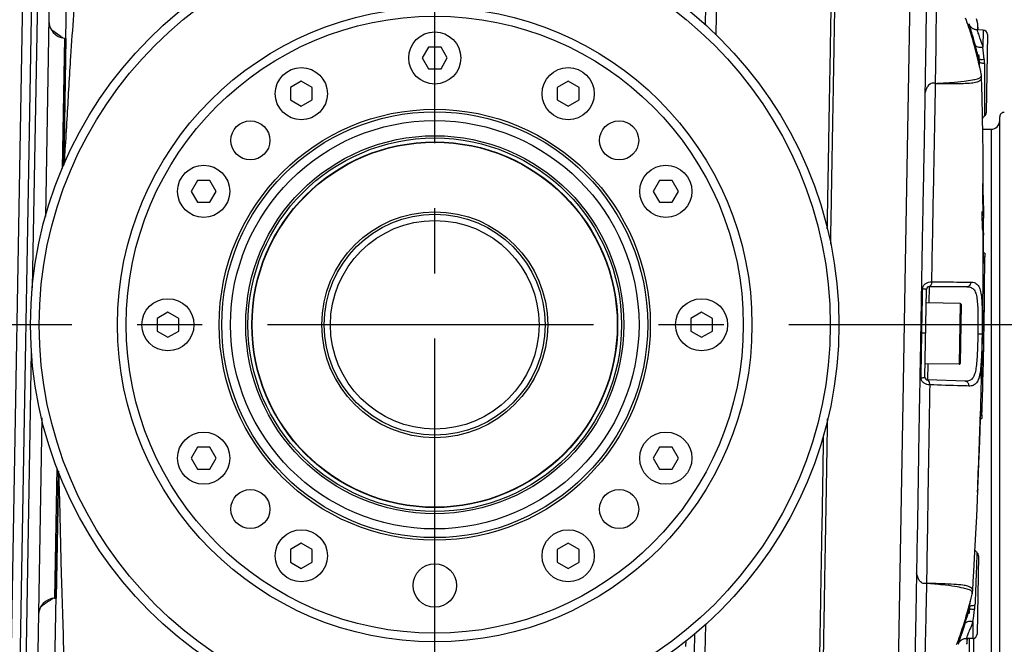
# Model space of a CAD drawing. Header units: millimetres. Extents: x 5828 to 6704, y 123 to 421.
# Tile 227 of 256: x 6449.69 to 6455.35, y 273.53 to 277.12. Entities that reach past the tile are written whole.
import ezdxf

# ---------------------------------------------------------------- set-up
doc = ezdxf.new("R2010")
doc.units = ezdxf.units.MM
doc.linetypes.add('CENTER', pattern=[0.6, 0.375, -0.075, 0.075, -0.075])
for name, color, linetype in [('中心线', 7, 'Continuous'), ('外形图', 7, 'Continuous'), ('尺寸标注', 7, 'Continuous')]:
    doc.layers.add(name, color=color, linetype=linetype)
doc.styles.add('微软雅黑', font='msyh.ttc', dxfattribs={"height": 1.5})
doc.dimstyles.new('尺寸标注_1_20比例', dxfattribs={"dimtxt": 1.5, "dimasz": 1.25, "dimexe": 0.5, "dimexo": 0.4, "dimgap": 0.5, "dimtad": 1, "dimdec": 1, "dimlfac": 20, "dimdsep": 46, "dimtxsty": '微软雅黑', "dimcen": 0.09, "dimadec": 0, "dimazin": 0, "dimtp": 0.01, "dimtm": 0.01, "dimtfac": 1, "dimtdec": 1, "dimtofl": 0, "dimtmove": 0, "dimatfit": 3, "dimfxl": 1, "dimtolj": 1, "dimarcsym": 0})

# ---------------------------------------------------------------- blocks, each defined once
blk = doc.blocks.new('*D1094')
at = {"layer": 'Defpoints', "color": 0}
for p in [(6458.0147, 282.1502), (6446.1521, 270.8153), (6458.0147, 270.6863)]:
    blk.add_point(p, dxfattribs=at)
at = {"layer": '尺寸标注', "color": 0, "lineweight": -2}
for p, q in [((6446.1521, 271.2153), (6446.1521, 282.6502)), ((6458.0147, 271.0863), (6458.0147, 282.6502)), ((6447.4021, 282.1502), (6456.7647, 282.1502))]:
    blk.add_line(p, q, dxfattribs=at)
at = {"layer": '尺寸标注', "color": 0}
for points in [[(6447.4021, 282.3585), (6447.4021, 281.9418), (6446.1521, 282.1502)], [(6456.7647, 281.9418), (6456.7647, 282.3585), (6458.0147, 282.1502)]]:
    blk.add_solid(points, dxfattribs=at)
at = {"layer": '尺寸标注', "color": 0, "insert": (6452.2031, 283.4218), "char_height": 1.5, "attachment_point": 5, "style": '微软雅黑'}
blk.add_mtext('\\A1;{\\fAlibaba PuHuiTi 3.0 55 Regular|b0|i0|c134|p18;237.4}', dxfattribs=at)
blk = doc.blocks.new('*D1095')
at = {"layer": 'Defpoints', "color": 0}
for p in [(6458.6099, 287.4405), (6445.5413, 244.9578), (6458.6099, 244.9009)]:
    blk.add_point(p, dxfattribs=at)
at = {"layer": '尺寸标注', "color": 0, "lineweight": -2}
for p, q in [((6445.5413, 245.3578), (6445.5413, 287.9405)), ((6458.6099, 245.3009), (6458.6099, 287.9405)), ((6446.7913, 287.4405), (6457.3599, 287.4405))]:
    blk.add_line(p, q, dxfattribs=at)
at = {"layer": '尺寸标注', "color": 0}
for points in [[(6446.7913, 287.6488), (6446.7913, 287.2322), (6445.5413, 287.4405)], [(6457.3599, 287.2322), (6457.3599, 287.6488), (6458.6099, 287.4405)]]:
    blk.add_solid(points, dxfattribs=at)
at = {"layer": '尺寸标注', "color": 0, "insert": (6451.8537, 288.7121), "char_height": 1.5, "attachment_point": 5, "style": '微软雅黑'}
blk.add_mtext('\\A1;{\\fAlibaba PuHuiTi 3.0 55 Regular|b0|i0|c134|p18;260}', dxfattribs=at)

msp = doc.modelspace()

# ---------------------------------------------------------------- linework, layer by layer
at = {"layer": '中心线', "linetype": 'CENTER', "ltscale": 5}
for p, q in [((6452.0766, 222.4149), (6452.0766, 279.3693)), ((6458.9889, 275.3693), (6445.0104, 275.3693))]:
    msp.add_line(p, q, dxfattribs=at)
at = {"layer": '外形图', "linetype": 'ByBlock'}
for p, q in [((6454.8211, 277.8902), (6454.7832, 275.7222)), ((6449.6861, 273.0637), (6449.768, 277.757)), ((6449.6353, 273.1476), (6449.7144, 277.6749)), ((6449.9424, 276.29), (6449.9636, 277.5065)), ((6449.7633, 275.5815), (6449.7965, 277.4818)), ((6449.8606, 277.3316), (6449.8372, 275.9918)), ((6453.6972, 277.2906), (6453.6928, 277.0403)), ((6453.6339, 277.2012), (6453.632, 277.0974)), ((6455.2004, 277.0879), (6455.1999, 277.1)), ((6455.2004, 277.0876), (6455.2004, 277.0879)), ((6455.2011, 277.0702), (6455.2004, 277.0876)), ((6455.2015, 277.0878), (6455.2015, 277.0883)), ((6455.2015, 277.0876), (6455.2015, 277.0878)), ((6455.2023, 277.066), (6455.2015, 277.0876)), ((6455.2016, 277.083), (6455.2015, 277.0876)), ((6455.2322, 277.0649), (6455.196, 277.0662)), ((6455.2011, 277.0701), (6455.2011, 277.0702)), ((6455.2013, 277.0661), (6455.2011, 277.0701)), ((6455.2022, 277.0701), (6455.2017, 277.0806)), ((6455.2022, 277.0701), (6455.202, 277.0744)), ((6455.2024, 277.066), (6455.2022, 277.0701)), ((6455.2322, 277.0649), (6455.2304, 276.9669)), ((6455.2563, 277.0395), (6455.2484, 276.5887)), ((6449.9464, 277.0176), (6449.9333, 276.2679)), ((6449.9551, 277.0167), (6449.9423, 276.2871)), ((6449.9464, 277.0176), (6449.9551, 277.0167)), ((6452.0406, 276.9668), (6452.0045, 276.9043)), ((6452.1127, 276.9668), (6452.0406, 276.9668)), ((6452.1488, 276.9043), (6452.1127, 276.9668)), ((6455.197, 276.9131), (6455.1916, 276.935)), ((6452.0045, 276.9043), (6452.0406, 276.8418)), ((6452.1127, 276.8418), (6452.1488, 276.9043)), ((6455.2022, 276.8918), (6455.197, 276.9131)), ((6455.207, 276.8712), (6455.2022, 276.8918)), ((6455.2113, 276.8519), (6455.207, 276.8712)), ((6455.2086, 276.8642), (6455.2074, 276.8997)), ((6455.2095, 276.8825), (6455.2085, 276.9075)), ((6455.21, 276.8825), (6455.21, 276.8823)), ((6455.2111, 276.853), (6455.21, 276.8823)), ((6452.0406, 276.8418), (6452.1127, 276.8418)), ((6455.2171, 276.8261), (6455.2113, 276.8519)), ((6455.2203, 276.8111), (6455.2171, 276.8261)), ((6451.3091, 276.7708), (6451.2466, 276.7348)), ((6451.3716, 276.7348), (6451.3091, 276.7708)), ((6452.8441, 276.7708), (6452.7816, 276.7348)), ((6452.9066, 276.7348), (6452.8441, 276.7708)), ((6451.2466, 276.7348), (6451.2466, 276.6626)), ((6451.3716, 276.6626), (6451.3716, 276.7348)), ((6452.7816, 276.7348), (6452.7816, 276.6626)), ((6452.9066, 276.6626), (6452.9066, 276.7348)), ((6451.2466, 276.6626), (6451.3091, 276.6265)), ((6451.3091, 276.6265), (6451.3716, 276.6626)), ((6452.7816, 276.6626), (6452.8441, 276.6265)), ((6452.8441, 276.6265), (6452.9066, 276.6626)), ((6455.2276, 276.5671), (6455.2253, 276.6793)), ((6455.2293, 276.4617), (6455.2276, 276.5671)), ((6455.3266, 269.7193), (6455.3266, 276.5663)), ((6455.2288, 276.4943), (6455.2766, 276.4943)), ((6455.2766, 276.4943), (6455.2766, 270.2443)), ((6455.2306, 276.3623), (6455.2293, 276.4617)), ((6455.2316, 276.268), (6455.2306, 276.3623)), ((6455.2322, 276.1786), (6455.2316, 276.268)), ((6450.7112, 276.1993), (6450.6751, 276.1368)), ((6450.7834, 276.1993), (6450.7112, 276.1993)), ((6450.8195, 276.1368), (6450.7834, 276.1993)), ((6453.3699, 276.1993), (6453.3338, 276.1368)), ((6453.4421, 276.1993), (6453.3699, 276.1993)), ((6453.4782, 276.1368), (6453.4421, 276.1993)), ((6450.6751, 276.1368), (6450.7112, 276.0743)), ((6450.7834, 276.0743), (6450.8195, 276.1368)), ((6453.3338, 276.1368), (6453.3699, 276.0743)), ((6453.4421, 276.0743), (6453.4782, 276.1368)), ((6455.2312, 276.1723), (6455.2293, 276.1722)), ((6455.2327, 276.0538), (6455.2322, 276.1786)), ((6450.7112, 276.0743), (6450.7834, 276.0743)), ((6453.3699, 276.0743), (6453.4421, 276.0743)), ((6455.2327, 276.0538), (6455.2328, 275.982)), ((6455.2309, 276.006), (6455.2258, 276.0056)), ((6455.2322, 275.9973), (6455.226, 275.9969)), ((6455.2328, 275.982), (6455.2263, 275.9816)), ((6455.2323, 275.8973), (6455.2314, 275.8974)), ((6455.2327, 275.8973), (6455.2327, 275.8849)), ((6455.2307, 275.5705), (6455.2327, 275.8839)), ((6455.2327, 275.8839), (6455.2327, 275.8849)), ((6455.2318, 275.731), (6455.2318, 275.7223)), ((6455.2322, 275.7599), (6455.2404, 275.7597)), ((6455.2405, 275.7802), (6455.2323, 275.7803)), ((6455.2405, 275.7802), (6455.2404, 275.7599)), ((6454.7832, 275.7222), (6454.7692, 274.9222)), ((6454.8968, 275.067), (6454.9056, 275.573)), ((6454.9206, 275.5877), (6454.919, 275.4947)), ((6455.1374, 275.5877), (6454.9206, 275.5877)), ((6455.2301, 275.5223), (6455.2307, 275.5705)), ((6455.2294, 275.5223), (6455.2298, 275.5223)), ((6455.0992, 275.4916), (6454.9043, 275.495)), ((6455.0992, 275.4916), (6455.0931, 275.1416)), ((6455.1042, 275.4865), (6455.0982, 275.1466)), ((6455.2292, 275.4527), (6455.2287, 275.4144)), ((6450.5416, 275.4415), (6450.4791, 275.4054)), ((6450.4791, 275.4054), (6450.4791, 275.3332)), ((6450.6041, 275.4054), (6450.5416, 275.4415)), ((6450.6041, 275.3332), (6450.6041, 275.4054)), ((6453.6116, 275.4415), (6453.5491, 275.4054)), ((6453.5491, 275.4054), (6453.5491, 275.3332)), ((6453.6741, 275.4054), (6453.6116, 275.4415)), ((6453.6741, 275.3332), (6453.6741, 275.4054)), ((6455.2286, 275.411), (6455.228, 275.3725)), ((6455.2287, 275.4144), (6455.2286, 275.411)), ((6450.4791, 275.3332), (6450.5416, 275.2972)), ((6450.5416, 275.2972), (6450.6041, 275.3332)), ((6453.5491, 275.3332), (6453.6116, 275.2972)), ((6453.6116, 275.2972), (6453.6741, 275.3332)), ((6455.2274, 275.3343), (6455.228, 275.3722)), ((6455.2279, 275.3616), (6455.2274, 275.3343)), ((6455.2274, 275.3343), (6455.2274, 275.3327)), ((6455.228, 275.3722), (6455.2279, 275.3617)), ((6455.2279, 275.3617), (6455.2279, 275.3616)), ((6455.228, 275.3725), (6455.228, 275.3722)), ((6454.9012, 275.32), (6454.8716, 275.3205)), ((6455.2253, 275.3144), (6455.2008, 275.3148)), ((6455.2253, 275.3144), (6455.227, 275.3143)), ((6455.2266, 275.2891), (6455.226, 275.2576)), ((6455.2268, 275.3014), (6455.2266, 275.2891)), ((6449.7242, 273.3377), (6449.757, 275.218)), ((6455.2248, 275.198), (6455.226, 275.2576)), ((6455.2252, 275.2218), (6455.225, 275.2218)), ((6455.2252, 275.2218), (6455.2251, 275.2155)), ((6455.2242, 275.1995), (6455.2235, 275.1995)), ((6455.2236, 275.2014), (6455.2239, 275.2155)), ((6455.2239, 275.2155), (6455.2246, 275.2155)), ((6455.2244, 275.1754), (6455.224, 275.1589)), ((6455.2246, 275.2155), (6455.2242, 275.2014)), ((6455.2242, 275.2014), (6455.2242, 275.1995)), ((6455.2244, 275.1961), (6455.2249, 275.2155)), ((6455.2247, 275.1911), (6455.2244, 275.1754)), ((6455.2247, 275.1971), (6455.2246, 275.1961)), ((6455.2251, 275.2155), (6455.2247, 275.1971)), ((6455.2248, 275.1961), (6455.2247, 275.1911)), ((6455.2248, 275.198), (6455.2248, 275.1961)), ((6455.2248, 275.1961), (6455.2248, 275.198)), ((6455.0931, 275.1416), (6454.8982, 275.145)), ((6454.9129, 275.1448), (6454.9113, 275.0518)), ((6455.2227, 275.1353), (6455.2217, 275.1352)), ((6455.2226, 275.0974), (6455.2234, 275.1353)), ((6455.2228, 275.1071), (6455.2226, 275.0973)), ((6455.223, 275.1158), (6455.2228, 275.1071)), ((6455.2236, 275.1495), (6455.2232, 275.1353)), ((6455.2232, 275.1353), (6455.2232, 275.1344)), ((6455.2234, 275.1353), (6455.2237, 275.1495)), ((6455.2236, 275.1386), (6455.2235, 275.1353)), ((6455.2238, 275.1494), (6455.2236, 275.1386)), ((6455.224, 275.1589), (6455.2238, 275.1503)), ((6455.2238, 275.1503), (6455.2238, 275.1494)), ((6455.1279, 275.0442), (6454.9113, 275.0518)), ((6455.2178, 274.9076), (6455.2218, 275.0626)), ((6455.2223, 275.1014), (6455.2208, 275.1015)), ((6455.2218, 275.0626), (6455.2226, 275.0974)), ((6454.7692, 274.9222), (6454.7314, 272.7543)), ((6455.2132, 274.7567), (6455.2178, 274.9076)), ((6449.817, 274.8336), (6449.7934, 273.4856)), ((6455.2155, 274.8301), (6455.2236, 274.8299)), ((6455.2166, 274.8724), (6455.2161, 274.8555)), ((6455.2161, 274.851), (6455.2243, 274.8509)), ((6455.2161, 274.8489), (6455.2242, 274.8487)), ((6455.2161, 274.8487), (6455.2242, 274.8485)), ((6455.2242, 274.8484), (6455.2236, 274.8299)), ((6455.2243, 274.8509), (6455.2242, 274.8487)), ((6455.2242, 274.8487), (6455.2242, 274.8485)), ((6455.2242, 274.8486), (6455.2242, 274.8484)), ((6455.2097, 274.6519), (6455.2132, 274.7567)), ((6450.7112, 274.6643), (6450.6751, 274.6018)), ((6450.7834, 274.6643), (6450.7112, 274.6643)), ((6450.8195, 274.6018), (6450.7834, 274.6643)), ((6453.3699, 274.6643), (6453.3338, 274.6018)), ((6453.4421, 274.6643), (6453.3699, 274.6643)), ((6453.4782, 274.6018), (6453.4421, 274.6643)), ((6455.2054, 274.5348), (6455.2097, 274.6519)), ((6450.6751, 274.6018), (6450.7112, 274.5393)), ((6450.7834, 274.5393), (6450.8195, 274.6018)), ((6453.3338, 274.6018), (6453.3699, 274.5393)), ((6453.4421, 274.5393), (6453.4782, 274.6018)), ((6449.9032, 274.5461), (6449.8901, 273.7964)), ((6450.7112, 274.5393), (6450.7834, 274.5393)), ((6453.3699, 274.5393), (6453.4421, 274.5393)), ((6449.8903, 273.3072), (6449.9116, 274.5238)), ((6449.9116, 274.5266), (6449.8989, 273.797)), ((6455.1983, 274.3611), (6455.2054, 274.5348)), ((6455.2006, 274.4226), (6455.1993, 274.4227)), ((6455.1941, 274.2669), (6455.1983, 274.3611)), ((6455.1893, 274.1676), (6455.1941, 274.2669)), ((6455.1839, 274.0623), (6455.1893, 274.1676)), ((6451.3091, 274.1121), (6451.2466, 274.0761)), ((6451.3716, 274.0761), (6451.3091, 274.1121)), ((6452.8441, 274.1121), (6452.7816, 274.0761)), ((6452.9066, 274.0761), (6452.8441, 274.1121)), ((6451.2466, 274.0761), (6451.2466, 274.0039)), ((6451.3716, 274.0039), (6451.3716, 274.0761)), ((6452.7816, 274.0761), (6452.7816, 274.0039)), ((6452.9066, 274.0039), (6452.9066, 274.0761)), ((6455.2039, 274.04), (6455.1961, 273.5892)), ((6451.2466, 274.0039), (6451.3091, 273.9678)), ((6451.3091, 273.9678), (6451.3716, 274.0039)), ((6452.7816, 274.0039), (6452.8441, 273.9678)), ((6452.8441, 273.9678), (6452.9066, 274.0039)), ((6455.1622, 273.7958), (6455.1681, 273.8187)), ((6449.8901, 273.7964), (6449.8989, 273.797)), ((6455.1471, 273.7385), (6455.1526, 273.7591)), ((6455.152, 273.7306), (6455.1545, 273.7661)), ((6455.1526, 273.7591), (6455.1577, 273.7783)), ((6455.1553, 273.7479), (6455.1574, 273.7771)), ((6455.1553, 273.7479), (6455.1553, 273.7477)), ((6455.1577, 273.7783), (6455.1622, 273.7958)), ((6453.6335, 273.6428), (6453.6291, 273.3908)), ((6455.1728, 273.6626), (6455.1711, 273.5646)), ((6453.5708, 273.588), (6453.569, 273.4842)), ((6453.5201, 273.5498), (6453.5196, 273.5189)), ((6455.1711, 273.5646), (6455.1347, 273.5646)), ((6455.1376, 273.5307), (6455.1385, 273.5421)), ((6455.1385, 273.5421), (6455.1386, 273.5431)), ((6455.1386, 273.5431), (6455.139, 273.5497)), ((6455.139, 273.5497), (6455.1395, 273.5563)), ((6455.1395, 273.5563), (6455.1398, 273.5594)), ((6455.1396, 273.543), (6455.1412, 273.5646)), ((6455.1396, 273.5428), (6455.1396, 273.543)), ((6455.1398, 273.5594), (6455.1399, 273.5607)), ((6455.1399, 273.5607), (6455.1401, 273.5645)), ((6455.1401, 273.5496), (6455.1409, 273.5594)), ((6455.1406, 273.5562), (6455.1409, 273.5594)), ((6455.1516, 273.5646), (6455.1516, 270.2693)), ((6455.1766, 273.5653), (6455.1766, 270.2443))]:
    msp.add_line(p, q, dxfattribs=at)
for points in [[(6455.1916, 276.935), (6455.1888, 276.9461), (6455.1859, 276.9573), (6455.1829, 276.9686), (6455.1798, 276.98), (6455.1765, 276.9916), (6455.1732, 277.0034), (6455.1697, 277.0154), (6455.166, 277.0277), (6455.1622, 277.0402), (6455.1582, 277.0529), (6455.154, 277.0659), (6455.1496, 277.0791), (6455.145, 277.0925), (6455.1401, 277.1062), (6455.135, 277.12), (6455.1297, 277.1339)], [(6455.1959, 277.0662), (6455.1929, 277.0664), (6455.189, 277.0669), (6455.1853, 277.0677), (6455.1819, 277.0687), (6455.1787, 277.0699), (6455.1757, 277.0713), (6455.1729, 277.0727), (6455.1704, 277.0743), (6455.168, 277.076), (6455.1658, 277.0777), (6455.1638, 277.0794), (6455.1621, 277.0811), (6455.1605, 277.0828), (6455.1592, 277.0844), (6455.158, 277.0858), (6455.1571, 277.0872), (6455.1562, 277.0884), (6455.1555, 277.0895), (6455.1549, 277.0905), (6455.1545, 277.0913), (6455.1541, 277.092), (6455.1538, 277.0925), (6455.1536, 277.093), (6455.1535, 277.0933), (6455.1534, 277.0934), (6455.1534, 277.0935)], [(6455.1999, 277.0999), (6455.1988, 277.1055), (6455.1986, 277.1064), (6455.1984, 277.1073), (6455.1982, 277.1084), (6455.1936, 277.1301)], [(6455.2015, 277.0883), (6455.2014, 277.0889), (6455.2014, 277.0894), (6455.2013, 277.09), (6455.2013, 277.0906), (6455.2013, 277.0911), (6455.2012, 277.0916), (6455.2012, 277.0921), (6455.2011, 277.0927), (6455.201, 277.0933), (6455.2009, 277.094), (6455.2008, 277.095), (6455.2006, 277.0961), (6455.2004, 277.0974), (6455.2001, 277.0989), (6455.1999, 277.0999)], [(6455.2227, 276.7917), (6455.2225, 276.7949), (6455.2216, 276.8042), (6455.2203, 276.8111)], [(6455.2253, 276.6793), (6455.224, 276.7382), (6455.2227, 276.7917)], [(6455.1711, 273.838), (6455.1743, 273.8914), (6455.1777, 273.9503), (6455.1839, 274.0623)], [(6455.1681, 273.8187), (6455.1695, 273.8254), (6455.1708, 273.8347), (6455.1711, 273.838)], [(6455.0785, 273.5287), (6455.0836, 273.5419), (6455.0887, 273.555), (6455.0936, 273.5681), (6455.0983, 273.5812), (6455.1029, 273.5942), (6455.1073, 273.6071), (6455.1115, 273.6198), (6455.1157, 273.6325), (6455.1197, 273.645), (6455.1236, 273.6574), (6455.1273, 273.6697), (6455.1309, 273.6818), (6455.1344, 273.6937), (6455.1378, 273.7053), (6455.141, 273.7167), (6455.1471, 273.7385)], [(6455.0913, 273.5388), (6455.0913, 273.5389), (6455.0914, 273.5391), (6455.0916, 273.5393), (6455.0918, 273.5397), (6455.0921, 273.5403), (6455.0925, 273.5409), (6455.093, 273.5418), (6455.0936, 273.5427), (6455.0943, 273.5437), (6455.0951, 273.5449), (6455.0961, 273.5461), (6455.0973, 273.5475), (6455.0987, 273.5491), (6455.1003, 273.5507), (6455.1022, 273.5524), (6455.1042, 273.5541), (6455.1064, 273.5557), (6455.1089, 273.5573), (6455.1115, 273.5588), (6455.1143, 273.5602), (6455.1174, 273.5615), (6455.1206, 273.5625), (6455.1241, 273.5634), (6455.1278, 273.5641), (6455.1317, 273.5645), (6455.1347, 273.5646)], [(6455.1376, 273.5307), (6455.1379, 273.5317), (6455.1382, 273.5333), (6455.1385, 273.5345), (6455.1387, 273.5356), (6455.1388, 273.5365), (6455.1389, 273.5372), (6455.139, 273.5378), (6455.1391, 273.5383), (6455.1392, 273.5388), (6455.1392, 273.5393), (6455.1393, 273.5399), (6455.1394, 273.5405), (6455.1394, 273.5411), (6455.1395, 273.5417), (6455.1396, 273.5423), (6455.1396, 273.5428)]]:
    msp.add_lwpolyline(points, dxfattribs=at)
for centre, radius in [((6452.0766, 275.3693), 2.325), ((6452.0766, 275.3693), 2.275), ((6452.0766, 275.3693), 1.825), ((6452.0766, 275.3693), 1.825), ((6452.0766, 275.3693), 1.775), ((6452.0766, 276.9043), 0.15), ((6451.3091, 276.6987), 0.15), ((6452.8441, 276.6987), 0.15), ((6452.0766, 275.3693), 1.24), ((6452.0766, 275.3693), 1.225), ((6452.0766, 275.3693), 1.175), ((6451.016, 276.43), 0.1125), ((6453.1373, 276.43), 0.1125), ((6452.0766, 275.3693), 1.0875), ((6452.0766, 275.3693), 1.0745), ((6452.0766, 275.3693), 1.052), ((6452.0766, 275.3693), 1.05), ((6450.7473, 276.1368), 0.15), ((6453.406, 276.1368), 0.15), ((6452.0766, 275.3693), 0.65), ((6452.0766, 275.3693), 0.6354), ((6452.0766, 275.3693), 0.6), ((6450.5416, 275.3693), 0.15), ((6453.6116, 275.3693), 0.15), ((6450.7473, 274.6018), 0.15), ((6453.406, 274.6018), 0.15), ((6451.016, 274.3087), 0.1125), ((6453.1373, 274.3087), 0.1125), ((6451.3091, 274.04), 0.15), ((6452.8441, 274.04), 0.15), ((6452.0766, 273.8693), 0.125)]:
    msp.add_circle(centre, radius, dxfattribs=at)
for centre, radius, start, end in [((6449.9568, 277.117), 0.1, 179, 264), ((6454.9374, 277.0086), 0.2322, 21.3325, 21.4578), ((6454.9111, 276.9984), 0.2604, 21.136, 21.3311), ((6455.2313, 277.04), 0.025, 359, 88), ((6450.0454, 275.4935), 5.3501, 15.2385, 16.1651), ((6455.1369, 276.9047), 0.0722, 2.2516, 15.2205), ((6441.9693, 275.5561), 13.3359, 5.77315, 6.0726), ((6455.1318, 276.8793), 0.0782, 2.3141, 15.0789), ((6454.9876, 276.8729), 0.2513, 0.1868, 5.6333), ((6455.1825, 276.8029), 0.0387, 10.6287, 12.1376), ((6455.2234, 276.5892), 0.025, 309.5822, 359), ((6455.3516, 276.5663), 0.025, 86.8309, 180), ((6455.2712, 276.5314), 0.05, 129.5822, 150.3588), ((6455.2766, 276.5443), 0.05, 270, 0), ((6431.9321, 275.8598), 23.2992, 0.3597, 0.79021), ((6426.3574, 275.9236), 28.8749, 0.14612, 0.49346), ((6439.0676, 275.6816), 16.1615, 0.84999, 1.20473), ((6419.049, 275.9735), 36.1838, 359.87934, 0.01354), ((6426.342, 275.8315), 28.8895, 359.8006, 0.14772), ((6421.592, 275.9164), 33.6403, 359.68412, 359.96735), ((6426.9847, 275.8073), 28.2557, 359.00003, 359.90359), ((6454.9206, 275.5727), 0.015, 90, 179), ((6434.0973, 275.6819), 21.1327, 359.00332, 359.56712), ((6421.8318, 275.8998), 33.4003, 358.99562, 359.35233), ((6427.9171, 275.7928), 27.314, 358.99635, 359.43255), ((6455.0992, 275.4866), 0.005, 359, 89), ((6426.9846, 275.8073), 28.2559, 358.06022, 358.99997), ((6434.1652, 275.6832), 21.0649, 358.72786, 358.99673), ((6427.8889, 275.7899), 27.3422, 358.8093, 359.0033), ((6423.0717, 275.8747), 32.1602, 358.88799, 359.00156), ((6447.6691, 275.3635), 7.5572, 358.37756, 358.73098), ((6436.2177, 275.6115), 19.0115, 358.60725, 358.7478), ((6455.0932, 275.1466), 0.005, 269, 359), ((6447.0157, 275.3435), 8.2101, 358.30997, 358.54044), ((6454.9118, 275.0668), 0.015, 179, 268), ((6422.5204, 275.8741), 32.7111, 357.42721, 358.21559), ((6420.0846, 275.9025), 35.1471, 357.58678, 358.29291), ((6454.6062, 274.8998), 0.6111, 355.8433, 357.4301), ((6455.2287, 274.0965), 0.05, 207.6412, 228.4178), ((6455.1789, 274.0404), 0.025, 359, 48.4178), ((6455.1325, 273.8277), 0.0367, 345.8257, 348.7134), ((6449.8971, 273.6967), 0.1, 94, 179), ((6455.0773, 273.7536), 0.0782, 342.9209, 355.6381), ((6454.9334, 273.765), 0.2512, 352.3666, 357.8127), ((6450.3104, 275.2306), 5.0687, 341.8092, 342.7872), ((6455.0815, 273.728), 0.0722, 342.7795, 355.7486), ((6444.8189, 275.1388), 10.4586, 351.8862, 352.26803), ((6455.1711, 273.5896), 0.025, 270, 359), ((6454.8785, 273.6312), 0.2321, 336.5415, 336.668), ((6454.8525, 273.6424), 0.2604, 336.6694, 336.8641)]:
    msp.add_arc(centre, radius, start, end, dxfattribs=at)
for points, knots in [([(6454.3346, 275.921), (6454.3367, 276.0342), (6454.3408, 276.2525), (6454.3461, 276.5649), (6454.351, 276.8446), (6454.3547, 277.0538), (6454.3572, 277.1994), (6454.3588, 277.2905), (6454.3601, 277.3686), (6454.3611, 277.4253), (6454.3618, 277.4638), (6454.3622, 277.4875), (6454.3625, 277.5075), (6454.3628, 277.524), (6454.3632, 277.5354), (6454.363, 277.5427), (6454.3629, 277.5469), (6454.3635, 277.5506), (6454.3656, 277.554), (6454.3696, 277.5567), (6454.3729, 277.5582), (6454.3749, 277.559)], [0, 0, 0, 0, 0.20667, 0.398339, 0.569983, 0.717054, 0.780128, 0.835661, 0.883283, 0.922677, 0.939205, 0.953576, 0.965769, 0.975792, 0.983595, 0.986613, 0.989106, 0.99124, 0.993388, 0.996169, 1, 1, 1, 1]), ([(6454.3542, 275.8321), (6454.3564, 275.9571), (6454.361, 276.1979), (6454.366, 276.492), (6454.3698, 276.7108), (6454.3724, 276.8595), (6454.3748, 276.9962), (6454.377, 277.1198), (6454.3788, 277.2294), (6454.3805, 277.324), (6454.3817, 277.3932), (6454.3826, 277.4405), (6454.3831, 277.4699), (6454.3835, 277.495), (6454.3838, 277.5158), (6454.3843, 277.5325), (6454.3844, 277.5446), (6454.3838, 277.5553), (6454.3948, 277.5627), (6454.4116, 277.5671), (6454.426, 277.5699), (6454.4345, 277.5712)], [0, 0, 0, 0, 0.211211, 0.406901, 0.496996, 0.580973, 0.65816, 0.727961, 0.789818, 0.84326, 0.887854, 0.906724, 0.923258, 0.937413, 0.949174, 0.958544, 0.965403, 0.970041, 0.975411, 0.985431, 1, 1, 1, 1]), ([(6454.9056, 277.5317), (6454.9053, 277.5124), (6454.9064, 277.4709), (6454.9059, 277.3981), (6454.9055, 277.2575), (6454.902, 277.0842), (6454.8996, 276.8805), (6454.8972, 276.764), (6454.8965, 276.7024)], [0, 0, 0, 0, 0.069771, 0.150386, 0.263094, 0.578487, 0.777205, 1, 1, 1, 1]), ([(6454.9557, 277.4988), (6454.9558, 277.4934), (6454.9568, 277.477), (6454.9588, 277.4415), (6454.9605, 277.384), (6454.9615, 277.3024), (6454.9613, 277.1971), (6454.9595, 277.0693), (6454.9584, 276.9204), (6454.9565, 276.8144), (6454.9555, 276.7582)], [0, 0, 0, 0, 0.021846, 0.066662, 0.144095, 0.254491, 0.397217, 0.570555, 0.772396, 1, 1, 1, 1]), ([(6449.9464, 276.3009), (6449.9476, 276.31), (6449.948, 276.3427), (6449.9556, 276.4336), (6449.9666, 276.6287), (6449.9844, 276.9599), (6450.0074, 277.2322), (6450.0116, 277.392)], [0, 0, 0, 0, 0.025249, 0.089429, 0.250541, 0.561344, 1, 1, 1, 1]), ([(6455.1502, 277.1005), (6455.1501, 277.1005), (6455.1502, 277.0994), (6455.1504, 277.0983), (6455.1511, 277.0956), (6455.1524, 277.0904), (6455.155, 277.0813), (6455.1589, 277.0679), (6455.1639, 277.051), (6455.1699, 277.0308), (6455.1767, 277.0078), (6455.1815, 276.9915), (6455.184, 276.983)], [0, 0, 0, 0, 0.004264, 0.016784, 0.037762, 0.067189, 0.150857, 0.26627, 0.41141, 0.583897, 0.78105, 1, 1, 1, 1]), ([(6455.1535, 277.0936), (6455.1531, 277.0946), (6455.1524, 277.0963), (6455.1514, 277.0986), (6455.1508, 277.0997), (6455.1504, 277.1005), (6455.1502, 277.1005)], [0, 0, 0, 0, 0.425512, 0.733885, 0.924797, 1, 1, 1, 1]), ([(6449.9399, 277.0184), (6449.9333, 277.0226), (6449.9082, 277.039), (6449.8843, 277.0571), (6449.8676, 277.0716)], [0, 0, 0, 0, 0.261813, 1, 1, 1, 1]), ([(6455.196, 277.0662), (6455.1959, 277.0662), (6455.1958, 277.066), (6455.1959, 277.0659), (6455.1959, 277.0658)], [0, 0, 0, 0, 0.3053, 1, 1, 1, 1]), ([(6455.1959, 277.0658), (6455.196, 277.0648), (6455.1969, 277.0617), (6455.1988, 277.0558), (6455.2019, 277.0469), (6455.2079, 277.0299), (6455.2177, 277.003), (6455.2259, 276.9799), (6455.2304, 276.9669)], [0, 0, 0, 0, 0.029886, 0.090289, 0.180133, 0.297724, 0.607418, 1, 1, 1, 1]), ([(6455.184, 276.983), (6455.185, 276.9797), (6455.1896, 276.9733), (6455.2007, 276.9677), (6455.2149, 276.9653), (6455.2251, 276.966), (6455.2304, 276.9669)], [0, 0, 0, 0, 0.193791, 0.422, 0.694044, 1, 1, 1, 1]), ([(6455.2074, 276.8997), (6455.2077, 276.8985), (6455.2111, 276.8965), (6455.2213, 276.8955), (6455.2307, 276.8965), (6455.2376, 276.8976)], [0, 0, 0, 0, 0.118736, 0.325192, 1, 1, 1, 1]), ([(6455.21, 276.8823), (6455.21, 276.8811), (6455.2128, 276.8785), (6455.2225, 276.8753), (6455.2318, 276.8742), (6455.2388, 276.8737)], [0, 0, 0, 0, 0.114896, 0.319856, 1, 1, 1, 1]), ([(6455.2388, 276.8737), (6455.239, 276.8369), (6455.2392, 276.7826), (6455.2393, 276.7125), (6455.2394, 276.6661), (6455.2394, 276.6274), (6455.2393, 276.6008), (6455.2394, 276.5848), (6455.2393, 276.5771), (6455.2395, 276.5725), (6455.2393, 276.5704), (6455.2393, 276.5699)], [0, 0, 0, 0, 0.363601, 0.536539, 0.691741, 0.821375, 0.918919, 0.954055, 0.979473, 0.994852, 1, 1, 1, 1]), ([(6454.9555, 276.7582), (6454.9867, 276.7593), (6455.0423, 276.7622), (6455.1139, 276.7691), (6455.1636, 276.7766), (6455.194, 276.7828), (6455.2109, 276.7886), (6455.2192, 276.7958), (6455.2214, 276.8033), (6455.2209, 276.8079), (6455.2205, 276.8101)], [0, 0, 0, 0, 0.331616, 0.59068, 0.763333, 0.864994, 0.920128, 0.952006, 0.976284, 1, 1, 1, 1]), ([(6454.956, 276.7573), (6454.954, 276.7583), (6454.9496, 276.7591), (6454.9413, 276.7594), (6454.9277, 276.7566), (6454.9128, 276.7436), (6454.9033, 276.7234), (6454.8988, 276.7095), (6454.8965, 276.7025)], [0, 0, 0, 0, 0.072485, 0.14195, 0.274299, 0.518614, 0.758168, 1, 1, 1, 1]), ([(6454.956, 276.7573), (6454.9522, 276.5794), (6454.9473, 276.3024), (6454.9395, 275.9218), (6454.9362, 275.7191), (6454.9345, 275.6156)], [0, 0, 0, 0, 0.467304, 0.728071, 1, 1, 1, 1]), ([(6454.956, 276.7573), (6454.9854, 276.7573), (6455.0387, 276.7575), (6455.1083, 276.7575), (6455.1584, 276.7593), (6455.1902, 276.7643), (6455.2084, 276.7709), (6455.2181, 276.778), (6455.2222, 276.7851), (6455.2227, 276.7896), (6455.2227, 276.7917)], [0, 0, 0, 0, 0.315554, 0.571068, 0.745867, 0.852403, 0.914524, 0.951904, 0.977838, 1, 1, 1, 1]), ([(6454.8965, 276.7024), (6454.8943, 276.5992), (6454.8914, 276.3827), (6454.884, 276.0459), (6454.8776, 275.6885), (6454.8739, 275.4443), (6454.8716, 275.3205)], [0, 0, 0, 0, 0.224057, 0.470026, 0.731251, 1, 1, 1, 1]), ([(6455.2255, 276.0214), (6455.2261, 276.0201), (6455.2285, 276.0152), (6455.2301, 276.01), (6455.2309, 276.006)], [0, 0, 0, 0, 0.261164, 1, 1, 1, 1]), ([(6454.8832, 275.5763), (6454.8833, 275.5824), (6454.8871, 275.5947), (6454.9004, 275.6079), (6454.9171, 275.6148), (6454.9288, 275.616), (6454.9345, 275.6156)], [0, 0, 0, 0, 0.25719, 0.512092, 0.76099, 1, 1, 1, 1]), ([(6454.9345, 275.6156), (6454.9345, 275.6121), (6454.9338, 275.6053), (6454.9308, 275.5952), (6454.9249, 275.5877), (6454.9206, 275.5877)], [0, 0, 0, 0, 0.317628, 0.608642, 1, 1, 1, 1]), ([(6454.9345, 275.6156), (6454.9568, 275.6155), (6455.0317, 275.6154), (6455.1067, 275.6152), (6455.1593, 275.6146)], [0, 0, 0, 0, 0.297157, 1, 1, 1, 1]), ([(6455.1593, 275.6146), (6455.1598, 275.608), (6455.1562, 275.5945), (6455.1434, 275.5877), (6455.1374, 275.5877)], [0, 0, 0, 0, 0.523288, 1, 1, 1, 1]), ([(6455.1593, 275.6146), (6455.168, 275.6145), (6455.1851, 275.6122), (6455.2059, 275.5943), (6455.2165, 275.5658), (6455.2222, 275.5291), (6455.225, 275.4838), (6455.2265, 275.4113), (6455.226, 275.354), (6455.2253, 275.3144)], [0, 0, 0, 0, 0.078127, 0.149296, 0.234797, 0.34612, 0.483744, 0.643122, 1, 1, 1, 1]), ([(6454.8787, 275.3204), (6454.8798, 275.3844), (6454.8813, 275.4697), (6454.8828, 275.555), (6454.8832, 275.5763)], [0, 0, 0, 0, 0.75075, 1, 1, 1, 1]), ([(6454.8832, 275.5763), (6454.8861, 275.5762), (6454.8914, 275.5759), (6454.8987, 275.5752), (6454.9026, 275.5744), (6454.9056, 275.5736), (6454.9056, 275.573)], [0, 0, 0, 0, 0.383083, 0.701346, 0.913946, 1, 1, 1, 1]), ([(6455.1374, 275.5877), (6455.1457, 275.5877), (6455.1621, 275.5858), (6455.1821, 275.5693), (6455.1922, 275.5427), (6455.1976, 275.5089), (6455.2003, 275.4676), (6455.2018, 275.402), (6455.2014, 275.3504), (6455.2008, 275.3148)], [0, 0, 0, 0, 0.081759, 0.155432, 0.242789, 0.355068, 0.492212, 0.649659, 1, 1, 1, 1]), ([(6454.8716, 275.3205), (6454.8695, 275.1967), (6454.8648, 274.9526), (6454.8587, 274.5952), (6454.8543, 274.2583), (6454.8496, 274.0418), (6454.8483, 273.9386)], [0, 0, 0, 0, 0.268749, 0.529973, 0.775943, 1, 1, 1, 1]), ([(6454.8743, 275.0645), (6454.8747, 275.0858), (6454.8761, 275.1711), (6454.8776, 275.2564), (6454.8787, 275.3204)], [0, 0, 0, 0, 0.24925, 1, 1, 1, 1]), ([(6455.2008, 275.3148), (6455.2001, 275.2792), (6455.1988, 275.2276), (6455.195, 275.1621), (6455.1908, 275.1209), (6455.1843, 275.0873), (6455.1732, 275.0611), (6455.1526, 275.0453), (6455.1362, 275.0439), (6455.1279, 275.0442)], [0, 0, 0, 0, 0.350342, 0.507789, 0.644932, 0.757211, 0.84457, 0.918239, 1, 1, 1, 1]), ([(6455.2253, 275.3144), (6455.2246, 275.2748), (6455.2231, 275.2175), (6455.2191, 275.145), (6455.2147, 275.0998), (6455.2078, 275.0634), (6455.1962, 275.0353), (6455.1748, 275.0181), (6455.1576, 275.0164), (6455.1489, 275.0166)], [0, 0, 0, 0, 0.356884, 0.516258, 0.653886, 0.765202, 0.850703, 0.921873, 1, 1, 1, 1]), ([(6455.2207, 275.0949), (6455.2208, 275.1022), (6455.2217, 275.1377), (6455.2228, 275.1732), (6455.2236, 275.2014)], [0, 0, 0, 0, 0.20449, 1, 1, 1, 1]), ([(6455.2242, 275.1995), (6455.224, 275.1913), (6455.2237, 275.1792), (6455.2233, 275.1638), (6455.223, 275.154), (6455.2228, 275.146), (6455.2227, 275.1407), (6455.2227, 275.1379), (6455.2226, 275.1364), (6455.2228, 275.1359), (6455.2226, 275.1353), (6455.2227, 275.1353)], [0, 0, 0, 0, 0.386521, 0.564028, 0.719294, 0.845649, 0.934794, 0.96389, 0.984153, 0.996081, 1, 1, 1, 1]), ([(6455.2237, 275.1495), (6455.2238, 275.1532), (6455.2242, 275.1688), (6455.2245, 275.1843), (6455.2248, 275.1961)], [0, 0, 0, 0, 0.242497, 1, 1, 1, 1]), ([(6455.2227, 275.1353), (6455.2229, 275.1353), (6455.2225, 275.1369), (6455.2231, 275.1388), (6455.2229, 275.1437), (6455.2232, 275.1472), (6455.2232, 275.1495)], [0, 0, 0, 0, 0.050903, 0.216011, 0.522158, 1, 1, 1, 1]), ([(6454.9242, 275.0234), (6454.9185, 275.0233), (6454.9068, 275.0248), (6454.8904, 275.0324), (6454.8775, 275.046), (6454.8742, 275.0584), (6454.8743, 275.0645)], [0, 0, 0, 0, 0.23902, 0.487912, 0.742811, 1, 1, 1, 1]), ([(6454.8743, 275.0645), (6454.8772, 275.0645), (6454.8825, 275.0646), (6454.8898, 275.065), (6454.8937, 275.0657), (6454.8968, 275.0664), (6454.8968, 275.067)], [0, 0, 0, 0, 0.383089, 0.701355, 0.913952, 1, 1, 1, 1]), ([(6454.9242, 275.0236), (6454.9241, 275.0303), (6454.9227, 275.0403), (6454.9154, 275.0517), (6454.9113, 275.0518)], [0, 0, 0, 0, 0.616441, 1, 1, 1, 1]), ([(6455.2205, 275.0626), (6455.2204, 275.0626), (6455.2205, 275.0634), (6455.2203, 275.0644), (6455.2203, 275.0666), (6455.2203, 275.0697), (6455.2203, 275.074), (6455.2204, 275.0825), (6455.2206, 275.0897), (6455.2207, 275.0949)], [0, 0, 0, 0, 0.011915, 0.047962, 0.111596, 0.20695, 0.338536, 0.511562, 1, 1, 1, 1]), ([(6455.2223, 275.1014), (6455.2221, 275.0954), (6455.2219, 275.0872), (6455.2215, 275.0772), (6455.2213, 275.0717), (6455.221, 275.0678), (6455.2209, 275.0649), (6455.2206, 275.0637), (6455.2207, 275.0626), (6455.2205, 275.0626)], [0, 0, 0, 0, 0.462478, 0.636705, 0.775406, 0.878428, 0.947749, 0.987016, 1, 1, 1, 1]), ([(6454.9242, 275.0235), (6454.9223, 274.92), (6454.9185, 274.7173), (6454.913, 274.3367), (6454.9083, 274.0596), (6454.9058, 273.8817)], [0, 0, 0, 0, 0.271929, 0.532696, 1, 1, 1, 1]), ([(6455.1489, 275.0166), (6455.1346, 275.017), (6455.0597, 275.0189), (6454.9848, 275.0214), (6454.9242, 275.0235)], [0, 0, 0, 0, 0.19082, 1, 1, 1, 1]), ([(6455.1489, 275.0166), (6455.1495, 275.0232), (6455.1465, 275.0368), (6455.1339, 275.044), (6455.1279, 275.0442)], [0, 0, 0, 0, 0.523316, 1, 1, 1, 1]), ([(6454.3563, 273.0865), (6454.3478, 273.0881), (6454.3334, 273.0914), (6454.3169, 273.0964), (6454.3061, 273.1041), (6454.3071, 273.1149), (6454.3074, 273.1269), (6454.3074, 273.1436), (6454.3079, 273.1644), (6454.3084, 273.1896), (6454.3089, 273.2189), (6454.3097, 273.2662), (6454.3109, 273.3354), (6454.3125, 273.4301), (6454.3145, 273.5396), (6454.3166, 273.6632), (6454.319, 273.7999), (6454.3216, 273.9486), (6454.3254, 274.1674), (6454.3307, 274.4616), (6454.3345, 274.7024), (6454.3366, 274.8274)], [0, 0, 0, 0, 0.01457, 0.02459, 0.029963, 0.034601, 0.041459, 0.05083, 0.062591, 0.076746, 0.09328, 0.11215, 0.156744, 0.210186, 0.272043, 0.341844, 0.419031, 0.503007, 0.593102, 0.78879, 1, 1, 1, 1]), ([(6454.2971, 273.1008), (6454.2951, 273.1016), (6454.2919, 273.1032), (6454.288, 273.1061), (6454.2859, 273.1096), (6454.2856, 273.1133), (6454.2858, 273.1175), (6454.2862, 273.1248), (6454.2863, 273.1429), (6454.287, 273.1763), (6454.2879, 273.227), (6454.289, 273.2916), (6454.2903, 273.3697), (6454.2919, 273.4608), (6454.2937, 273.5643), (6454.2957, 273.6795), (6454.2988, 273.8541), (6454.303, 274.0954), (6454.3086, 274.4077), (6454.3121, 274.626), (6454.314, 274.7393)], [0, 0, 0, 0, 0.003818, 0.006608, 0.00876, 0.010884, 0.013385, 0.016409, 0.024197, 0.046419, 0.077319, 0.116713, 0.164336, 0.219869, 0.282945, 0.35315, 0.430016, 0.601662, 0.793335, 1, 1, 1, 1]), ([(6449.9423, 273.42), (6449.9436, 273.5798), (6449.9302, 273.8527), (6449.9239, 274.1844), (6449.9197, 274.3797), (6449.9153, 274.4709), (6449.916, 274.5035), (6449.9152, 274.5127)], [0, 0, 0, 0, 0.438657, 0.749461, 0.910573, 0.974753, 1, 1, 1, 1]), ([(6455.1955, 274.0591), (6455.1954, 274.0586), (6455.1955, 274.0565), (6455.1952, 274.0519), (6455.195, 274.0442), (6455.1944, 274.0282), (6455.1936, 274.0016), (6455.1922, 273.9629), (6455.1905, 273.9166), (6455.188, 273.8466), (6455.1859, 273.7923), (6455.1844, 273.7555)], [0, 0, 0, 0, 0.005149, 0.020528, 0.045945, 0.081082, 0.178626, 0.308261, 0.463463, 0.6364, 1, 1, 1, 1]), ([(6454.8483, 273.9386), (6454.8469, 273.877), (6454.8452, 273.7605), (6454.8405, 273.5569), (6454.8379, 273.3836), (6454.8334, 273.243), (6454.8313, 273.1703), (6454.8288, 273.1288), (6454.8284, 273.1095)], [0, 0, 0, 0, 0.222795, 0.421513, 0.736906, 0.849614, 0.930229, 1, 1, 1, 1]), ([(6454.9053, 273.8808), (6454.9032, 273.8808), (6454.899, 273.88), (6454.8907, 273.8802), (6454.8773, 273.8835), (6454.8631, 273.8971), (6454.8543, 273.9175), (6454.8504, 273.9315), (6454.8483, 273.9386)], [0, 0, 0, 0, 0.070251, 0.139846, 0.272313, 0.517097, 0.757394, 1, 1, 1, 1]), ([(6454.9053, 273.8808), (6454.9043, 273.8246), (6454.9025, 273.7186), (6454.8984, 273.5698), (6454.8957, 273.442), (6454.8923, 273.3367), (6454.8884, 273.2552), (6454.8848, 273.1978), (6454.8814, 273.1624), (6454.8799, 273.146), (6454.8796, 273.1406)], [0, 0, 0, 0, 0.227611, 0.429449, 0.602786, 0.74551, 0.855907, 0.933339, 0.978166, 1, 1, 1, 1]), ([(6455.1685, 273.8205), (6455.1689, 273.8227), (6455.1694, 273.8272), (6455.167, 273.8347), (6455.1586, 273.8419), (6455.1415, 273.8483), (6455.111, 273.8554), (6455.0616, 273.8647), (6454.9908, 273.8739), (6454.936, 273.8786), (6454.9053, 273.8808)], [0, 0, 0, 0, 0.023347, 0.04763, 0.080311, 0.137089, 0.240623, 0.41419, 0.672013, 1, 1, 1, 1]), ([(6455.1711, 273.838), (6455.1712, 273.8401), (6455.1709, 273.8446), (6455.167, 273.8519), (6455.1576, 273.8593), (6455.1396, 273.8665), (6455.108, 273.8726), (6455.058, 273.8762), (6454.9885, 273.8787), (6454.9352, 273.8807), (6454.9058, 273.8817)], [0, 0, 0, 0, 0.022162, 0.048096, 0.085469, 0.147581, 0.254108, 0.428903, 0.684426, 1, 1, 1, 1]), ([(6449.8836, 273.7958), (6449.8769, 273.7918), (6449.8513, 273.7763), (6449.8267, 273.759), (6449.8096, 273.7452)], [0, 0, 0, 0, 0.261813, 1, 1, 1, 1]), ([(6455.1553, 273.7479), (6455.1554, 273.7491), (6455.1582, 273.7517), (6455.168, 273.7544), (6455.1774, 273.7553), (6455.1844, 273.7555)], [0, 0, 0, 0, 0.114895, 0.319855, 1, 1, 1, 1]), ([(6455.152, 273.7306), (6455.1525, 273.7318), (6455.1559, 273.7337), (6455.1661, 273.7343), (6455.1755, 273.733), (6455.1824, 273.7317)], [0, 0, 0, 0, 0.1187, 0.325156, 1, 1, 1, 1]), ([(6455.1257, 273.6482), (6455.123, 273.6397), (6455.1176, 273.6236), (6455.11, 273.6009), (6455.1033, 273.581), (6455.0977, 273.5642), (6455.0933, 273.5509), (6455.0904, 273.542), (6455.0889, 273.5368), (6455.0882, 273.5342), (6455.088, 273.533), (6455.0878, 273.532), (6455.0879, 273.5319)], [0, 0, 0, 0, 0.218937, 0.416106, 0.588593, 0.733725, 0.849146, 0.932813, 0.962235, 0.983212, 0.995735, 1, 1, 1, 1]), ([(6455.1257, 273.6482), (6455.1269, 273.6514), (6455.1317, 273.6577), (6455.143, 273.6629), (6455.1573, 273.6648), (6455.1675, 273.6637), (6455.1728, 273.6626)], [0, 0, 0, 0, 0.193802, 0.422011, 0.69405, 1, 1, 1, 1]), ([(6455.1728, 273.6626), (6455.1678, 273.6499), (6455.1588, 273.6271), (6455.1481, 273.6005), (6455.1415, 273.5837), (6455.138, 273.575), (6455.136, 273.569), (6455.1349, 273.566), (6455.1348, 273.565)], [0, 0, 0, 0, 0.392587, 0.702283, 0.819874, 0.909718, 0.970117, 1, 1, 1, 1]), ([(6455.0879, 273.5319), (6455.0881, 273.5319), (6455.0885, 273.5327), (6455.0892, 273.5338), (6455.0902, 273.5361), (6455.091, 273.5378), (6455.0914, 273.5388)], [0, 0, 0, 0, 0.075221, 0.266135, 0.574501, 1, 1, 1, 1]), ([(6455.1348, 273.565), (6455.1348, 273.5649), (6455.1347, 273.5648), (6455.1348, 273.5646), (6455.1348, 273.5646)], [0, 0, 0, 0, 0.69469, 1, 1, 1, 1])]:
    msp.add_open_spline(points, degree=3, knots=knots, dxfattribs=at)
for points in [[(6455.2292, 276.1811), (6455.2301, 276.1782), (6455.2308, 276.1753), (6455.2312, 276.1723)], [(6455.2322, 275.9973), (6455.2327, 275.9926), (6455.2328, 275.9879), (6455.2328, 275.9832)], [(6455.2314, 275.906), (6455.2305, 275.9112), (6455.2292, 275.9164), (6455.2273, 275.9213)], [(6455.2327, 275.8849), (6455.2327, 275.8891), (6455.2326, 275.8932), (6455.2323, 275.8973)], [(6455.2318, 275.7223), (6455.2317, 275.7252), (6455.2315, 275.7281), (6455.2313, 275.731)], [(6455.2006, 274.4226), (6455.2001, 274.417), (6455.1994, 274.4113), (6455.1985, 274.4057)]]:
    msp.add_open_spline(points, degree=3, dxfattribs=at)

# ---------------------------------------------------------------- dimensions: what is measured, and where the dimension line sits
at = {"layer": '尺寸标注'}
for base, p1, p2, text, picture, middle in [((6458.6099, 287.4405), (6445.5413, 244.9578), (6458.6099, 244.9009), '{\\fAlibaba PuHuiTi 3.0 55 Regular|b0|i0|c134|p18;260}', '*D1095', (6451.8537, 287.4405)), ((6458.0147, 282.1502), (6446.1521, 270.8153), (6458.0147, 270.6863), '{\\fAlibaba PuHuiTi 3.0 55 Regular|b0|i0|c134|p18;237.4}', '*D1094', (6452.2031, 282.1502))]:
    dim = msp.add_linear_dim(base=base, p1=p1, p2=p2, text=text, dimstyle='尺寸标注_1_20比例', dxfattribs=at)
    dim.commit()
    dim.dimension.update_dxf_attribs({"geometry": picture, "text_midpoint": middle, "dimtype": 160})

doc.saveas('drawing.dxf')
